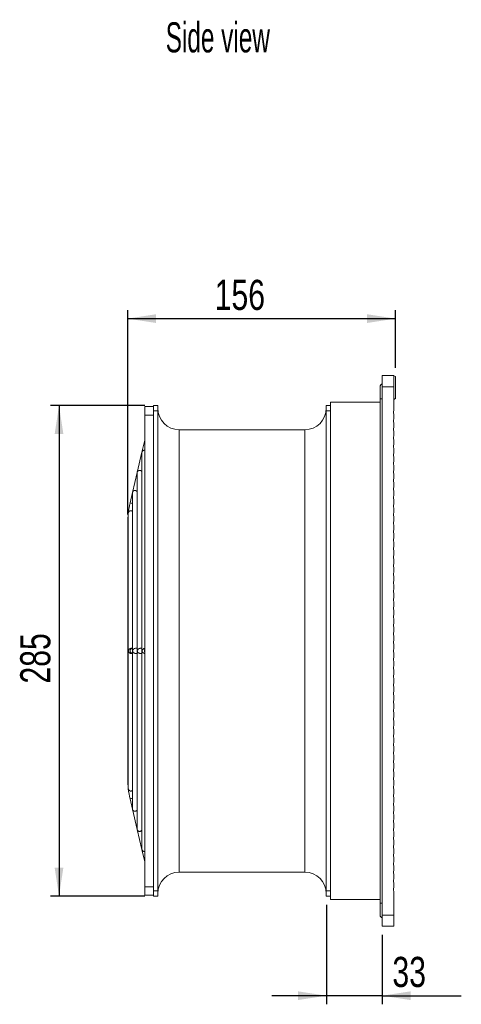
# Model space of a CAD drawing. Header units: millimetres. Extents: x 125 to 1361, y 380 to 952.
# Tile 2 of 3: x 603 to 859, y 380 to 952. Entities that reach past the tile are written whole.
import ezdxf

# ---------------------------------------------------------------- set-up
doc = ezdxf.new("R2010")
doc.units = ezdxf.units.MM
doc.header["$LTSCALE"] = 5
doc.layers.add('AA', color=7, linetype='Continuous')
doc.styles.add('SLDTEXTSTYLE0', font='TXT', dxfattribs={"width": 0.75})
doc.styles.add('SLDTEXTSTYLE1', font='TXT', dxfattribs={"width": 0.605})
doc.dimstyles.new('SLDDIMSTYLE0', dxfattribs={"dimtxt": 17.5, "dimasz": 16.51, "dimexe": 0, "dimexo": 0.0625, "dimgap": 4.375, "dimtad": 1, "dimrnd": 1e-09, "dimzin": 12, "dimdsep": 46, "dimtxsty": 'SLDTEXTSTYLE0', "dimsah": 1, "dimcen": 0.09, "dimadec": 0, "dimazin": 3, "dimtfac": 1, "dimtofl": 0, "dimtmove": 0, "dimatfit": 3, "dimfxl": 1, "dimfrac": 2, "dimtolj": 1, "dimtzin": 12, "dimarcsym": 0})
doc.dimstyles.new('SLDDIMSTYLE1', dxfattribs={"dimtxt": 17.5, "dimasz": 16.51, "dimexe": 0, "dimexo": 0.0625, "dimgap": 4.375, "dimtad": 1, "dimdec": 0, "dimrnd": 1e-09, "dimzin": 12, "dimdsep": 46, "dimtxsty": 'SLDTEXTSTYLE0', "dimsah": 1, "dimcen": 0.09, "dimadec": 0, "dimazin": 3, "dimtfac": 1, "dimtdec": 0, "dimtofl": 0, "dimtmove": 0, "dimatfit": 3, "dimfxl": 1, "dimfrac": 2, "dimtolj": 1, "dimtzin": 12, "dimarcsym": 0})
doc.dimstyles.new('SLDDIMSTYLE2', dxfattribs={"dimtxt": 17.5, "dimasz": 16.51, "dimexe": 0, "dimexo": 0.0625, "dimgap": 4.375, "dimtad": 1, "dimdec": 0, "dimrnd": 1e-09, "dimzin": 12, "dimdsep": 46, "dimtxsty": 'SLDTEXTSTYLE0', "dimsah": 1, "dimcen": 0.09, "dimadec": 0, "dimazin": 3, "dimtfac": 1, "dimtmove": 0, "dimatfit": 0, "dimfxl": 1, "dimfrac": 2, "dimtolj": 1, "dimtzin": 12, "dimarcsym": 0})

# ---------------------------------------------------------------- blocks, each defined once
blk = doc.blocks.new('*D5')
at = {"layer": 'AA', "color": 7}
for p, q in [((665.45, 664.19), (665.45, 783.03)), ((821.15, 749.36), (821.15, 783.03)), ((665.45, 778.03), (821.15, 778.03))]:
    blk.add_line(p, q, dxfattribs=at)
for points in [[(665.45, 778.03), (681.96, 775.49), (681.96, 780.57)], [(821.15, 778.03), (804.64, 780.57), (804.64, 775.49)]]:
    blk.add_solid(points, dxfattribs=at)
at = {"layer": 'AA', "color": 7, "insert": (716.01, 800.59, 0.99), "char_height": 17.5, "attachment_point": 1, "style": 'SLDTEXTSTYLE0'}
blk.add_mtext('156', dxfattribs=at)
blk = doc.blocks.new('*D6')
at = {"layer": 'AA', "color": 7}
for p, q in [((675.45, 727.46), (620.51, 727.46)), ((625.51, 727.46), (625.51, 442.46)), ((675.45, 442.46), (620.51, 442.46))]:
    blk.add_line(p, q, dxfattribs=at)
for points in [[(625.51, 727.46), (622.97, 710.95), (628.05, 710.95)], [(625.51, 442.46), (628.05, 458.97), (622.97, 458.97)]]:
    blk.add_solid(points, dxfattribs=at)
at = {"layer": 'AA', "color": 7, "insert": (602.95, 565.95, 0.99), "char_height": 17.5, "attachment_point": 1, "rotation": 90, "style": 'SLDTEXTSTYLE0'}
blk.add_mtext('285', dxfattribs=at)
blk = doc.blocks.new('*D7')
at = {"layer": 'AA', "color": 7}
for p, q in [((780.95, 437.46), (780.95, 379.61)), ((813.45, 419.96), (813.45, 379.61)), ((780.95, 384.61), (749.2, 384.61)), ((813.45, 384.61), (780.95, 384.61)), ((813.45, 384.61), (859.44, 384.61))]:
    blk.add_line(p, q, dxfattribs=at)
for points in [[(780.95, 384.61), (764.44, 387.15), (764.44, 382.07)], [(813.45, 384.61), (829.96, 382.07), (829.96, 387.15)]]:
    blk.add_solid(points, dxfattribs=at)
at = {"layer": 'AA', "color": 7, "insert": (819.36, 407.17, 0.99), "char_height": 17.5, "attachment_point": 1, "style": 'SLDTEXTSTYLE0'}
blk.add_mtext('33', dxfattribs=at)

msp = doc.modelspace()

# ---------------------------------------------------------------- linework, layer by layer
at = {"color": 7, "linetype": 'Continuous', "lineweight": 15}
for p, q in [((820.147, 744.964), (813.447, 744.964)), ((813.447, 738.464), (813.447, 744.964)), ((820.147, 744.964), (820.147, 738.464)), ((821.147, 744.364), (820.147, 744.864)), ((821.147, 744.364), (821.147, 731.564)), ((812.197, 738.464), (812.197, 731.464)), ((820.147, 738.464), (813.447, 738.464)), ((813.447, 431.464), (813.447, 738.464)), ((820.147, 738.464), (820.147, 724.641)), ((675.447, 721.964), (675.447, 726.964)), ((680.447, 726.964), (675.447, 726.964)), ((680.447, 727.464), (682.947, 727.464)), ((680.447, 724.464), (680.447, 727.464)), ((682.947, 727.464), (682.947, 724.464)), ((780.947, 724.464), (780.947, 727.464)), ((780.947, 727.464), (783.447, 727.464)), ((783.447, 440.464), (783.447, 729.464)), ((783.447, 729.464), (812.197, 729.464)), ((812.197, 731.464), (812.197, 438.464)), ((820.147, 731.064), (821.147, 731.564)), ((675.447, 447.964), (675.447, 721.964)), ((675.447, 721.964), (680.447, 721.964)), ((680.447, 724.464), (680.447, 445.464)), ((682.947, 724.464), (680.447, 724.464)), ((682.947, 724.464), (682.947, 445.464)), ((780.947, 445.464), (780.947, 724.464)), ((783.447, 724.464), (780.947, 724.464)), ((820.147, 722.487), (820.147, 719.691)), ((820.147, 717.537), (820.147, 714.741)), ((768.447, 713.464), (695.447, 713.464)), ((820.147, 712.587), (820.147, 709.791)), ((675.171, 706.685), (673.692, 700.368)), ((820.147, 707.637), (820.147, 704.841)), ((673.699, 700.397), (670.958, 688.684)), ((673.658, 700.049), (673.658, 585.411)), ((673.684, 700.029), (673.698, 700.391)), ((675.447, 701.501), (675.158, 701.54)), ((820.147, 702.687), (820.147, 699.891)), ((820.147, 697.737), (820.147, 694.941)), ((820.147, 692.787), (820.147, 689.991)), ((670.964, 688.713), (668.223, 676.999)), ((670.924, 688.365), (670.924, 585.472)), ((670.949, 688.344), (670.963, 688.707)), ((820.147, 687.837), (820.147, 685.041)), ((820.147, 682.887), (820.147, 680.091)), ((668.23, 677.028), (666.802, 670.927)), ((668.189, 676.68), (668.189, 585.457)), ((668.214, 676.658), (668.229, 677.023)), ((820.147, 677.937), (820.147, 675.141)), ((820.147, 672.987), (820.147, 670.191)), ((665.777, 664.926), (665.777, 584.951)), ((820.147, 668.037), (820.147, 665.241)), ((665.447, 659.191), (665.447, 654.964)), ((820.147, 663.087), (820.147, 660.291)), ((820.147, 658.137), (820.147, 655.341)), ((665.447, 654.964), (665.447, 584.964)), ((820.147, 653.187), (820.147, 650.391)), ((820.147, 648.237), (820.147, 645.441)), ((820.147, 643.287), (820.147, 640.491)), ((820.147, 638.337), (820.147, 635.541)), ((820.147, 633.387), (820.147, 630.591)), ((820.147, 628.437), (820.147, 625.641)), ((820.147, 623.487), (820.147, 620.691)), ((820.147, 618.537), (820.147, 615.741)), ((820.147, 613.587), (820.147, 610.791)), ((820.147, 608.637), (820.147, 605.841)), ((820.147, 603.687), (820.147, 600.891)), ((820.147, 598.737), (820.147, 595.941)), ((820.147, 593.787), (820.147, 590.991)), ((665.447, 584.964), (665.447, 514.964)), ((665.777, 584.735), (665.777, 505.002)), ((668.189, 586.464), (667.468, 586.464)), ((668.189, 584.501), (668.189, 493.247)), ((668.229, 584.964), (668.209, 585.454)), ((668.21, 584.499), (668.229, 584.964)), ((669.689, 586.425), (670.027, 586.458)), ((670.924, 586.464), (670.027, 586.464)), ((670.924, 584.456), (670.924, 481.564)), ((670.963, 584.964), (670.943, 585.472)), ((670.943, 584.456), (670.963, 584.964)), ((672.424, 586.425), (672.762, 586.458)), ((673.658, 586.464), (672.762, 586.464)), ((673.658, 584.486), (673.658, 469.879)), ((673.679, 584.489), (673.698, 584.964)), ((673.698, 584.964), (673.68, 585.413)), ((675.158, 586.425), (675.497, 586.458)), ((820.147, 588.837), (820.147, 586.041)), ((820.147, 583.887), (820.147, 581.091)), ((667.476, 583.464), (668.189, 583.464)), ((670.027, 583.47), (669.689, 583.503)), ((670.027, 583.464), (670.924, 583.464)), ((672.762, 583.47), (672.424, 583.503)), ((672.762, 583.464), (673.658, 583.464)), ((675.497, 583.47), (675.158, 583.503)), ((820.147, 578.937), (820.147, 576.141)), ((820.147, 573.987), (820.147, 571.191)), ((820.147, 569.037), (820.147, 566.241)), ((820.147, 564.087), (820.147, 561.291)), ((820.147, 559.137), (820.147, 556.341)), ((820.147, 554.187), (820.147, 551.391)), ((820.147, 549.237), (820.147, 546.441)), ((820.147, 544.287), (820.147, 541.491)), ((820.147, 539.337), (820.147, 536.541)), ((820.147, 534.387), (820.147, 531.591)), ((820.147, 529.437), (820.147, 526.641)), ((820.147, 524.487), (820.147, 521.691)), ((665.447, 514.964), (665.447, 510.737)), ((820.147, 519.537), (820.147, 516.741)), ((820.147, 514.587), (820.147, 511.791)), ((820.147, 509.637), (820.147, 506.841)), ((820.147, 504.687), (820.147, 501.891)), ((666.802, 499.001), (668.23, 492.9)), ((820.147, 499.737), (820.147, 496.941)), ((668.223, 492.929), (670.964, 481.216)), ((820.147, 494.787), (820.147, 491.991)), ((820.147, 489.837), (820.147, 487.041)), ((670.963, 481.221), (670.949, 481.585)), ((670.958, 481.245), (673.699, 469.532)), ((820.147, 484.887), (820.147, 482.091)), ((820.147, 479.937), (820.147, 477.141)), ((820.147, 474.987), (820.147, 472.191)), ((673.692, 469.56), (675.171, 463.243)), ((820.147, 470.037), (820.147, 467.241)), ((675.158, 468.388), (675.447, 468.427)), ((820.147, 465.087), (820.147, 462.291)), ((820.147, 460.137), (820.147, 457.341)), ((695.447, 456.464), (768.447, 456.464)), ((820.147, 455.187), (820.147, 452.391)), ((680.447, 447.964), (675.447, 447.964)), ((675.447, 442.964), (675.447, 447.964)), ((820.147, 450.237), (820.147, 447.441)), ((680.447, 442.964), (675.447, 442.964)), ((680.447, 445.464), (682.947, 445.464)), ((680.447, 442.464), (680.447, 445.464)), ((682.947, 442.464), (680.447, 442.464)), ((682.947, 445.464), (682.947, 442.464)), ((780.947, 445.464), (783.447, 445.464)), ((780.947, 442.464), (780.947, 445.464)), ((783.447, 442.464), (780.947, 442.464)), ((820.147, 445.287), (820.147, 431.464)), ((812.197, 440.464), (783.447, 440.464)), ((812.197, 438.464), (812.197, 431.464)), ((820.147, 431.464), (813.447, 431.464)), ((813.447, 424.964), (813.447, 431.464)), ((820.147, 431.464), (820.147, 424.964)), ((820.147, 424.964), (813.447, 424.964))]:
    msp.add_line(p, q, dxfattribs=at)
at = {"color": 8, "linetype": 'Continuous', "lineweight": 15}
for p, q in [((813.447, 731.464), (812.197, 731.464)), ((695.447, 713.464), (695.447, 456.464)), ((768.447, 456.464), (768.447, 713.464)), ((665.777, 659.191), (665.447, 659.191)), ((665.447, 510.737), (665.777, 510.737)), ((812.197, 438.464), (813.447, 438.464))]:
    msp.add_line(p, q, dxfattribs=at)
at = {"color": 7, "linetype": 'Continuous', "lineweight": 15, "flags": 128}
for points in [[(675.447, 707.939), (675.32, 707.344), (675.171, 706.685)], [(665.447, 584.964), (665.561, 585.538), (665.777, 585.903)], [(665.777, 584.026), (665.561, 584.39), (665.447, 584.964)], [(675.171, 463.243), (675.319, 462.587), (675.447, 461.989)]]:
    msp.add_lwpolyline(points, dxfattribs=at)
at = {"color": 8, "linetype": 'Continuous', "lineweight": 15, "flags": 128}
for points in [[(675.447, 706.62), (675.282, 706.659), (675.171, 706.685)], [(668.189, 670.602), (667.703, 670.716), (667.23, 670.827), (666.913, 670.901), (666.802, 670.927)], [(675.171, 584.964), (675.282, 585.538), (675.447, 585.842)], [(675.447, 584.086), (675.282, 584.39), (675.171, 584.964)], [(666.802, 499.001), (666.913, 499.027), (667.23, 499.101), (667.703, 499.212), (668.189, 499.326)], [(675.171, 463.243), (675.282, 463.27), (675.447, 463.308)]]:
    msp.add_lwpolyline(points, dxfattribs=at)
at = {"color": 7, "linetype": 'Continuous', "lineweight": 15}
for centre, radius, start, end in [((813.947, 738.464), 1.75, 106.60155, 180), ((695.447, 725.964), 12.5, 180, 270), ((768.447, 725.964), 12.5, 270, 0), ((822.947, 723.564), 3, 158.96053, 201.03947), ((822.947, 718.614), 3, 158.96053, 201.03947), ((822.947, 713.664), 3, 158.96053, 201.03947), ((822.947, 708.714), 3, 158.96053, 201.03947), ((822.947, 703.764), 3, 158.96053, 201.03947), ((822.947, 698.814), 3, 158.96053, 201.03947), ((822.947, 693.864), 3, 158.96053, 201.03947), ((822.947, 688.914), 3, 158.96053, 201.03947), ((822.947, 683.964), 3, 158.96053, 201.03947), ((822.947, 679.014), 3, 158.96053, 201.03947), ((822.947, 674.064), 3, 158.96053, 201.03947), ((716.947, 659.191), 51.5, 166.82745, 173.40354), ((822.947, 669.114), 3, 158.96053, 201.03947), ((716.947, 659.191), 51.5, 173.44126, 180), ((822.947, 664.164), 3, 158.96053, 201.03947), ((822.947, 659.214), 3, 158.96053, 201.03947), ((822.947, 654.264), 3, 158.96053, 201.03947), ((822.947, 649.314), 3, 158.96053, 201.03947), ((822.947, 644.364), 3, 158.96053, 201.03947), ((822.947, 639.414), 3, 158.96053, 201.03947), ((822.947, 634.464), 3, 158.96053, 201.03947), ((822.947, 629.514), 3, 158.96053, 201.03947), ((822.947, 624.564), 3, 158.96053, 201.03947), ((822.947, 619.614), 3, 158.96053, 201.03947), ((822.947, 614.664), 3, 158.96053, 201.03947), ((822.947, 609.714), 3, 158.96053, 201.03947), ((822.947, 604.764), 3, 158.96053, 201.03947), ((822.947, 599.814), 3, 158.96053, 201.03947), ((822.947, 594.864), 3, 158.96053, 201.03947), ((822.947, 589.914), 3, 158.96053, 201.03947), ((822.947, 584.964), 3, 158.96053, 201.03947), ((822.947, 580.014), 3, 158.96053, 201.03947), ((822.947, 575.064), 3, 158.96053, 201.03947), ((822.947, 570.114), 3, 158.96053, 201.03947), ((822.947, 565.164), 3, 158.96053, 201.03947), ((822.947, 560.214), 3, 158.96053, 201.03947), ((822.947, 555.264), 3, 158.96053, 201.03947), ((822.947, 550.314), 3, 158.96053, 201.03947), ((822.947, 545.364), 3, 158.96053, 201.03947), ((822.947, 540.414), 3, 158.96053, 201.03947), ((822.947, 535.464), 3, 158.96053, 201.03947), ((822.947, 530.514), 3, 158.96053, 201.03947), ((822.947, 525.564), 3, 158.96053, 201.03947), ((822.947, 520.614), 3, 158.96053, 201.03947), ((822.947, 515.664), 3, 158.96053, 201.03947), ((716.947, 510.737), 51.5, 180, 186.55434), ((822.947, 510.714), 3, 158.96053, 201.03947), ((716.947, 510.737), 51.5, 186.60005, 193.17255), ((822.947, 505.764), 3, 158.96053, 201.03947), ((822.947, 500.814), 3, 158.96053, 201.03947), ((822.947, 495.864), 3, 158.96053, 201.03947), ((822.947, 490.914), 3, 158.96053, 201.03947), ((822.947, 485.964), 3, 158.96053, 201.03947), ((822.947, 481.014), 3, 158.96053, 201.03947), ((822.947, 476.064), 3, 158.96053, 201.03947), ((822.947, 471.114), 3, 158.96053, 201.03947), ((822.947, 466.164), 3, 158.96053, 201.03947), ((822.947, 461.214), 3, 158.96053, 201.03947), ((695.447, 443.964), 12.5, 90, 180), ((768.447, 443.964), 12.5, 0, 90), ((822.947, 456.264), 3, 158.96053, 201.03947), ((822.947, 451.314), 3, 158.96053, 201.03947), ((822.947, 446.364), 3, 158.96053, 201.03947), ((813.947, 431.464), 1.75, 180, 253.39845)]:
    msp.add_arc(centre, radius, start, end, dxfattribs=at)
at = {"color": 8, "linetype": 'Continuous', "lineweight": 15}
for centre, start, end in [((668.284, 584.983), 93.67559, 180.72697), ((668.284, 584.945), 179.27303, 266.32441)]:
    msp.add_arc(centre, 1.482, start, end, dxfattribs=at)
at = {"color": 7, "linetype": 'Continuous', "lineweight": 15}
for points, knots in [([(675.158, 701.54), (675.061, 701.535), (674.859, 701.524), (674.499, 701.412), (674.135, 701.178), (673.836, 700.814), (673.744, 700.533), (673.698, 700.391)], [0, 0, 0, 0, 0.1200641, 0.251219, 0.5006408, 0.7495321, 1, 1, 1, 1]), ([(672.424, 689.855), (672.327, 689.85), (672.124, 689.839), (671.764, 689.727), (671.401, 689.493), (671.101, 689.13), (671.009, 688.848), (670.963, 688.707)], [0, 0, 0, 0, 0.1200766, 0.2512175, 0.5006394, 0.7495291, 1, 1, 1, 1]), ([(673.658, 689.202), (673.597, 689.284), (673.474, 689.451), (673.185, 689.664), (672.822, 689.824), (672.556, 689.845), (672.424, 689.855)], [0, 0, 0, 0, 0.2369592, 0.4807682, 0.7418318, 1, 1, 1, 1]), ([(669.689, 678.17), (669.592, 678.164), (669.39, 678.153), (669.029, 678.042), (668.666, 677.808), (668.366, 677.446), (668.275, 677.164), (668.229, 677.023)], [0, 0, 0, 0, 0.1200936, 0.2512192, 0.5006394, 0.7495263, 1, 1, 1, 1]), ([(670.924, 677.517), (670.863, 677.599), (670.739, 677.766), (670.451, 677.979), (670.087, 678.138), (669.821, 678.159), (669.689, 678.17)], [0, 0, 0, 0, 0.2369665, 0.4808072, 0.7418344, 1, 1, 1, 1]), ([(667.277, 666.412), (667.171, 666.406), (666.95, 666.393), (666.558, 666.259), (666.176, 665.984), (665.885, 665.566), (665.819, 665.254), (665.787, 665.098)], [0, 0, 0, 0, 0.1203431, 0.2509499, 0.5004836, 0.7494533, 1, 1, 1, 1]), ([(668.189, 666.098), (668.127, 666.144), (667.973, 666.259), (667.654, 666.384), (667.401, 666.403), (667.277, 666.412)], [0, 0, 0, 0, 0.2555974, 0.6337988, 1, 1, 1, 1]), ([(665.777, 654.958), (665.741, 654.959), (665.59, 654.961), (665.476, 654.964), (665.455, 654.964), (665.447, 654.964)], [0, 0, 0, 0, 0.1549373, 0.6646232, 1, 1, 1, 1]), ([(665.787, 584.964), (665.819, 585.12), (665.884, 585.434), (666.175, 585.881), (666.558, 586.205), (666.95, 586.389), (667.171, 586.432), (667.277, 586.452)], [0, 0, 0, 0, 0.249071, 0.4990139, 0.7487163, 0.8794997, 1, 1, 1, 1]), ([(667.277, 583.477), (667.171, 583.497), (666.95, 583.539), (666.558, 583.723), (666.176, 584.046), (665.885, 584.494), (665.819, 584.807), (665.787, 584.964)], [0, 0, 0, 0, 0.1203431, 0.2509499, 0.5004836, 0.7494533, 1, 1, 1, 1]), ([(668.229, 584.964), (668.275, 585.113), (668.366, 585.409), (668.666, 585.834), (669.029, 586.147), (669.39, 586.34), (669.592, 586.398), (669.689, 586.425)], [0, 0, 0, 0, 0.25047383, 0.49936081, 0.74878101, 0.87991578, 1, 1, 1, 1]), ([(669.689, 583.503), (669.592, 583.53), (669.39, 583.588), (669.029, 583.781), (668.665, 584.095), (668.366, 584.521), (668.274, 584.816), (668.229, 584.964)], [0, 0, 0, 0, 0.1199548, 0.250912, 0.5008463, 0.7508699, 1, 1, 1, 1]), ([(670.963, 584.964), (671.009, 585.113), (671.101, 585.409), (671.401, 585.834), (671.764, 586.147), (672.124, 586.34), (672.327, 586.398), (672.424, 586.425)], [0, 0, 0, 0, 0.25047099, 0.4993608, 0.74878278, 0.87993283, 1, 1, 1, 1]), ([(672.424, 583.503), (672.327, 583.53), (672.125, 583.588), (671.764, 583.781), (671.4, 584.095), (671.101, 584.521), (671.009, 584.816), (670.963, 584.964)], [0, 0, 0, 0, 0.1199377, 0.2509092, 0.5008444, 0.7508712, 1, 1, 1, 1]), ([(673.698, 584.964), (673.744, 585.113), (673.836, 585.409), (674.135, 585.834), (674.499, 586.147), (674.859, 586.34), (675.061, 586.398), (675.158, 586.425)], [0, 0, 0, 0, 0.250468, 0.4993593, 0.7487812, 0.8799453, 1, 1, 1, 1]), ([(675.158, 583.503), (675.062, 583.531), (674.859, 583.588), (674.499, 583.781), (674.134, 584.095), (673.835, 584.521), (673.744, 584.816), (673.698, 584.964)], [0, 0, 0, 0, 0.1199224, 0.2509105, 0.5008456, 0.75087, 1, 1, 1, 1]), ([(665.447, 514.964), (665.466, 514.964), (665.504, 514.965), (665.651, 514.969), (665.776, 514.97), (665.777, 514.97)], [0, 0, 0, 0, 0.4990794, 0.9981582, 1, 1, 1, 1]), ([(665.787, 504.83), (665.819, 504.675), (665.884, 504.363), (666.175, 503.946), (666.558, 503.67), (666.95, 503.536), (667.171, 503.522), (667.277, 503.516)], [0, 0, 0, 0, 0.24908152, 0.49902092, 0.74871983, 0.87950139, 1, 1, 1, 1]), ([(667.277, 503.516), (667.401, 503.525), (667.654, 503.545), (667.972, 503.669), (668.127, 503.784), (668.189, 503.83)], [0, 0, 0, 0, 0.3657707, 0.7435233, 1, 1, 1, 1]), ([(668.228, 492.906), (668.274, 492.765), (668.366, 492.483), (668.665, 492.12), (669.029, 491.887), (669.39, 491.775), (669.592, 491.764), (669.689, 491.759)], [0, 0, 0, 0, 0.2491675, 0.4991787, 0.7491005, 0.8800577, 1, 1, 1, 1]), ([(669.689, 491.759), (669.821, 491.769), (670.086, 491.79), (670.45, 491.949), (670.738, 492.162), (670.862, 492.329), (670.924, 492.411)], [0, 0, 0, 0, 0.2578296, 0.5184537, 0.7620886, 1, 1, 1, 1]), ([(670.963, 481.221), (671.009, 481.081), (671.101, 480.799), (671.4, 480.436), (671.764, 480.202), (672.125, 480.09), (672.327, 480.078), (672.424, 480.073)], [0, 0, 0, 0, 0.2491672, 0.4991813, 0.7491038, 0.8800778, 1, 1, 1, 1]), ([(672.424, 480.073), (672.556, 480.084), (672.821, 480.104), (673.184, 480.264), (673.473, 480.477), (673.597, 480.644), (673.658, 480.726)], [0, 0, 0, 0, 0.2578367, 0.5184971, 0.7620999, 1, 1, 1, 1]), ([(673.698, 469.537), (673.743, 469.396), (673.835, 469.115), (674.134, 468.751), (674.499, 468.517), (674.859, 468.404), (675.062, 468.393), (675.158, 468.388)], [0, 0, 0, 0, 0.2491674, 0.4991794, 0.7491021, 0.8800901, 1, 1, 1, 1])]:
    msp.add_open_spline(points, degree=3, knots=knots, dxfattribs=at)

# ---------------------------------------------------------------- texts
at = {"layer": 'AA', "color": 7, "insert": (687.55, 950.217), "char_height": 17.5, "attachment_point": 1, "style": 'SLDTEXTSTYLE1'}
msp.add_mtext('Side view', dxfattribs=at)

# ---------------------------------------------------------------- dimensions: what is measured, and where the dimension line sits
at = {"layer": 'AA', "color": 7}
for base, p1, p2, dimstyle, picture, middle in [((821.147, 778.032), (665.447, 659.191), (821.147, 744.364), 'SLDDIMSTYLE1', '*D5', (742.515, 778.032)), ((780.946793, 384.608625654), (813.446793, 424.964162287), (780.946793, 442.464162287), 'SLDDIMSTYLE2', '*D7', (839.398936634, 384.608625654))]:
    dim = msp.add_linear_dim(base=base, p1=p1, p2=p2, dimstyle=dimstyle, dxfattribs=at)
    dim.commit()
    dim.dimension.update_dxf_attribs({"geometry": picture, "text_midpoint": middle, "dimtype": 160})
dim = msp.add_linear_dim(base=(625.506, 442.464), p1=(680.447, 727.464), p2=(680.447, 442.464), angle=90, dimstyle='SLDDIMSTYLE0', dxfattribs=at)
dim.commit()
dim.dimension.update_dxf_attribs({"geometry": '*D6', "text_midpoint": (625.506, 592.455), "dimtype": 160})

doc.saveas('drawing.dxf')
